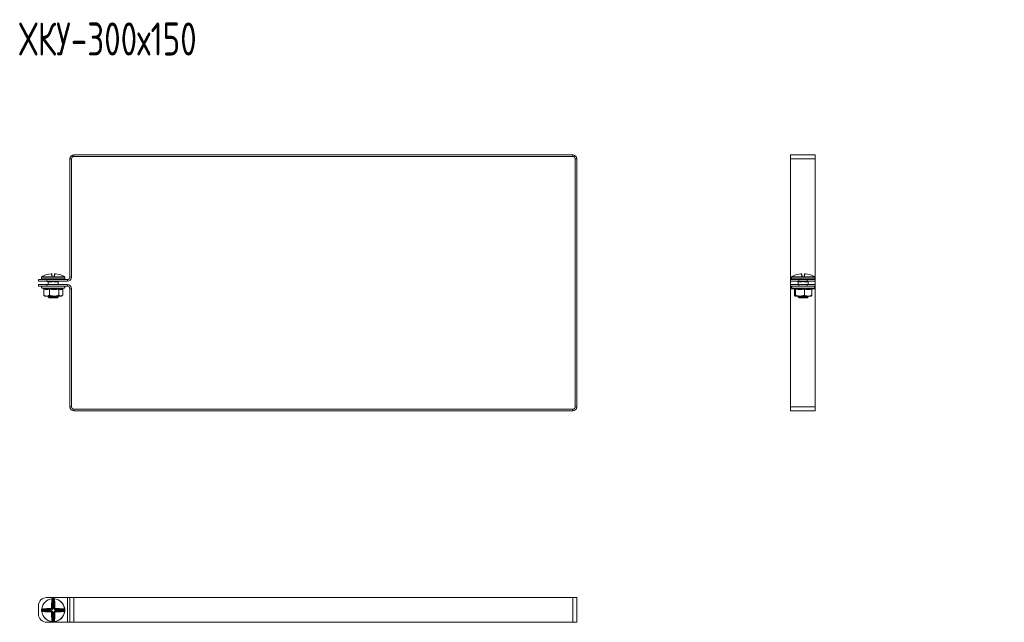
# Model space of a CAD drawing. Header units: millimetres. Extents: x -4 to 1414, y -1299 to 295.
# Tile 1 of 8: x -4 to 592, y -1288 to -924. Entities that reach past the tile are written whole.
import ezdxf

# ---------------------------------------------------------------- set-up
doc = ezdxf.new("R2010")
doc.units = ezdxf.units.MM
doc.styles.add('SLDTEXTSTYLE0', font='TXT', dxfattribs={"width": 0.7, "bigfont": 'bigfont'})

msp = doc.modelspace()

# ---------------------------------------------------------------- linework, layer by layer
at = {"color": 7, "linetype": 'Continuous', "lineweight": 15}
for p, q in [((28.92, -1005.32), (28.92, -1006.32)), ((28.92, -1005.32), (330.92, -1005.32)), ((28.92, -1006.32), (330.92, -1006.32)), ((330.92, -1006.32), (330.92, -1005.32)), ((477.8, -1005.32), (462.8, -1005.32)), ((462.8, -1007.82), (462.8, -1005.32)), ((477.8, -1007.82), (477.8, -1005.32)), ((26.42, -1079.32), (26.42, -1007.82)), ((27.42, -1007.82), (26.42, -1007.82)), ((27.42, -1079.32), (27.42, -1007.82)), ((333.42, -1007.82), (332.42, -1007.82)), ((332.42, -1007.82), (332.42, -1157.82)), ((333.42, -1007.82), (333.42, -1157.82)), ((477.8, -1007.82), (462.8, -1007.82)), ((462.8, -1079.32), (462.8, -1007.82)), ((477.8, -1079.32), (477.8, -1007.82)), ((9.5, -1079.08), (15.73, -1079.08)), ((9.5, -1079.08), (9.5, -1079.08)), ((15.55, -1078.77), (15.28, -1077.26)), ((15.55, -1077.47), (15.81, -1078.95)), ((16.88, -1078.95), (17.15, -1077.47)), ((16.96, -1079.08), (23.2, -1079.08)), ((17.41, -1077.26), (17.15, -1078.77)), ((23.2, -1079.08), (23.19, -1079.08)), ((463.63, -1079.08), (469.87, -1079.08)), ((463.63, -1079.08), (463.63, -1079.08)), ((469.68, -1078.77), (469.42, -1077.26)), ((469.68, -1077.47), (469.94, -1078.95)), ((471.02, -1078.95), (471.28, -1077.47)), ((471.1, -1079.08), (477.33, -1079.08)), ((471.54, -1077.26), (471.28, -1078.77)), ((477.33, -1079.08), (477.33, -1079.08)), ((7.42, -1081.82), (7.42, -1080.82)), ((7.42, -1080.82), (12.42, -1080.82)), ((12.42, -1081.82), (7.42, -1081.82)), ((7.42, -1084.82), (7.42, -1083.82)), ((7.42, -1083.82), (12.42, -1083.82)), ((12.42, -1084.82), (7.42, -1084.82)), ((9.35, -1079.4), (9.35, -1080.4)), ((9.38, -1079.26), (9.38, -1079.26)), ((15.72, -1079.29), (9.38, -1079.29)), ((23.1, -1080.65), (9.6, -1080.65)), ((12.42, -1080.82), (12.42, -1081.82)), ((12.42, -1080.82), (24.92, -1080.82)), ((12.42, -1081.82), (24.92, -1081.82)), ((12.42, -1083.82), (12.42, -1084.82)), ((24.92, -1083.82), (12.42, -1083.82)), ((24.92, -1084.82), (12.42, -1084.82)), ((13.33, -1081.89), (13.32, -1081.88)), ((13.35, -1082), (13.35, -1083.82)), ((13.39, -1080.82), (13.39, -1080.65)), ((15.31, -1082.1), (13.53, -1082.1)), ((14.54, -1081.85), (13.65, -1081.85)), ((16.65, -1079.4), (16.05, -1079.4)), ((16.06, -1079.15), (16.64, -1079.15)), ((23.32, -1079.29), (16.97, -1079.29)), ((19.16, -1082.1), (17.38, -1082.1)), ((19.05, -1081.85), (18.16, -1081.85)), ((19.3, -1080.82), (19.3, -1080.65)), ((19.35, -1083.82), (19.35, -1082)), ((23.32, -1079.26), (23.32, -1079.29)), ((23.35, -1080.4), (23.35, -1079.4)), ((24.92, -1081.82), (24.92, -1080.82)), ((24.92, -1084.82), (24.92, -1083.82)), ((26.42, -1079.32), (27.42, -1079.32)), ((462.8, -1080.82), (462.8, -1079.32)), ((462.8, -1081.82), (462.8, -1080.82)), ((462.8, -1080.82), (467.8, -1080.82)), ((467.8, -1081.82), (462.8, -1081.82)), ((462.8, -1081.82), (462.8, -1083.82)), ((462.8, -1084.82), (462.8, -1083.82)), ((462.8, -1083.82), (467.8, -1083.82)), ((467.8, -1084.82), (462.8, -1084.82)), ((462.8, -1086.32), (462.8, -1084.82)), ((463.48, -1079.4), (463.48, -1080.4)), ((463.51, -1079.26), (463.51, -1079.26)), ((469.85, -1079.29), (463.51, -1079.29)), ((477.23, -1080.65), (463.73, -1080.65)), ((467.46, -1081.89), (467.45, -1081.88)), ((467.48, -1082), (467.48, -1083.82)), ((467.52, -1080.65), (467.52, -1080.82)), ((469.44, -1082.1), (467.67, -1082.1)), ((468.67, -1081.85), (467.78, -1081.85)), ((467.8, -1080.82), (467.8, -1081.82)), ((472.8, -1080.82), (467.8, -1080.82)), ((472.8, -1081.82), (467.8, -1081.82)), ((467.8, -1083.82), (467.8, -1084.82)), ((472.8, -1083.82), (467.8, -1083.82)), ((472.8, -1084.82), (467.8, -1084.82)), ((468.87, -1081.86), (468.67, -1081.85)), ((470.78, -1079.4), (470.18, -1079.4)), ((470.19, -1079.15), (470.77, -1079.15)), ((477.45, -1079.29), (471.11, -1079.29)), ((473.3, -1082.1), (471.52, -1082.1)), ((473.18, -1081.85), (472.29, -1081.85)), ((472.8, -1081.82), (472.8, -1080.82)), ((472.8, -1080.82), (477.8, -1080.82)), ((477.8, -1081.82), (472.8, -1081.82)), ((472.8, -1084.82), (472.8, -1083.82)), ((472.8, -1083.82), (477.8, -1083.82)), ((477.8, -1084.82), (472.8, -1084.82)), ((473.44, -1080.65), (473.44, -1080.82)), ((473.48, -1083.82), (473.48, -1082)), ((477.45, -1079.26), (477.45, -1079.29)), ((477.48, -1080.4), (477.48, -1079.4)), ((477.8, -1080.82), (477.8, -1079.32)), ((477.8, -1080.82), (477.8, -1081.82)), ((477.8, -1081.82), (477.8, -1083.82)), ((477.8, -1083.82), (477.8, -1084.82)), ((477.8, -1086.32), (477.8, -1084.82)), ((9.62, -1085.92), (10.43, -1086.21)), ((10.62, -1086.53), (10.62, -1090.22)), ((10.92, -1090.48), (11.35, -1090.82)), ((11.35, -1090.82), (12.36, -1090.82)), ((12.36, -1090.82), (16.96, -1090.82)), ((13.35, -1090.82), (13.35, -1091.35)), ((14.09, -1086.53), (14.09, -1090.22)), ((16.96, -1090.82), (20.95, -1090.82)), ((19.35, -1091.35), (19.35, -1090.82)), ((19.82, -1086.53), (19.82, -1090.22)), ((20.95, -1090.82), (21.35, -1090.82)), ((21.35, -1090.82), (21.78, -1090.48)), ((22.05, -1086.29), (23.07, -1085.92)), ((22.08, -1086.53), (22.08, -1090.22)), ((26.42, -1157.82), (26.42, -1086.32)), ((27.42, -1086.32), (26.42, -1086.32)), ((27.42, -1157.82), (27.42, -1086.32)), ((462.8, -1157.82), (462.8, -1086.32)), ((463.75, -1085.92), (465.2, -1086.44)), ((465.15, -1086.42), (465.16, -1086.53)), ((465.16, -1086.53), (465.16, -1090.22)), ((465.18, -1086.43), (465.2, -1086.43)), ((468.53, -1090.82), (465.52, -1090.82)), ((465.87, -1086.53), (465.87, -1090.22)), ((467.48, -1090.82), (467.48, -1091.35)), ((468.53, -1090.82), (473.49, -1090.82)), ((471.19, -1086.53), (471.19, -1090.22)), ((473.48, -1091.35), (473.48, -1090.82)), ((473.49, -1090.82), (475.48, -1090.82)), ((475.8, -1086.53), (475.8, -1090.22)), ((475.81, -1086.42), (477.21, -1085.92)), ((477.8, -1157.82), (477.8, -1086.32)), ((13.35, -1091.35), (13.85, -1091.85)), ((13.35, -1091.35), (19.35, -1091.35)), ((18.85, -1091.85), (13.85, -1091.85)), ((18.85, -1091.85), (19.35, -1091.35)), ((467.48, -1091.35), (467.98, -1091.85)), ((467.48, -1091.35), (473.48, -1091.35)), ((472.98, -1091.85), (467.98, -1091.85)), ((472.98, -1091.85), (473.48, -1091.35)), ((26.42, -1157.82), (27.42, -1157.82)), ((28.92, -1159.32), (28.92, -1160.32)), ((330.92, -1159.32), (28.92, -1159.32)), ((330.92, -1160.32), (28.92, -1160.32)), ((330.92, -1160.32), (330.92, -1159.32)), ((332.42, -1157.82), (333.42, -1157.82)), ((477.8, -1157.82), (462.8, -1157.82)), ((462.8, -1160.32), (462.8, -1157.82)), ((477.8, -1160.32), (462.8, -1160.32)), ((477.8, -1160.32), (477.8, -1157.82)), ((12.42, -1273.17), (24.92, -1273.17)), ((15.72, -1273.87), (15.73, -1273.99)), ((15.81, -1279.82), (15.81, -1274.67)), ((16.05, -1273.85), (16.06, -1274.1)), ((16.06, -1274.1), (16.06, -1279.82)), ((16.65, -1273.85), (16.64, -1274.1)), ((16.64, -1279.82), (16.64, -1274.1)), ((16.88, -1274.67), (16.88, -1279.82)), ((16.97, -1273.87), (16.96, -1273.99)), ((24.92, -1288.17), (24.92, -1273.17)), ((24.92, -1273.17), (26.42, -1273.17)), ((26.42, -1288.17), (26.42, -1273.17)), ((26.42, -1273.17), (28.92, -1273.17)), ((28.92, -1288.17), (28.92, -1273.17)), ((28.92, -1273.17), (330.92, -1273.17)), ((330.92, -1288.17), (330.92, -1273.17)), ((330.92, -1273.17), (333.42, -1273.17)), ((333.42, -1288.17), (333.42, -1273.17)), ((7.42, -1283.17), (7.42, -1278.17)), ((9.6, -1280.55), (9.35, -1280.54)), ((9.6, -1281.14), (9.35, -1281.15)), ((9.38, -1280.22), (9.5, -1280.23)), ((9.38, -1281.47), (9.5, -1281.46)), ((15.32, -1280.55), (9.6, -1280.55)), ((9.6, -1281.14), (15.32, -1281.14)), ((10.17, -1280.31), (15.32, -1280.31)), ((15.32, -1281.38), (10.17, -1281.38)), ((15.32, -1280.31), (15.06, -1280.05)), ((15.06, -1281.64), (15.32, -1281.38)), ((15.32, -1280.31), (15.32, -1280.55)), ((15.32, -1281.38), (15.32, -1281.14)), ((15.55, -1279.56), (15.81, -1279.82)), ((15.81, -1279.82), (16.06, -1279.82)), ((16.88, -1279.82), (16.64, -1279.82)), ((16.88, -1279.82), (17.15, -1279.56)), ((17.64, -1280.05), (17.38, -1280.31)), ((17.38, -1280.31), (22.52, -1280.31)), ((17.38, -1280.31), (17.38, -1280.55)), ((23.09, -1280.55), (17.38, -1280.55)), ((17.38, -1281.14), (17.38, -1281.38)), ((17.38, -1281.14), (23.09, -1281.14)), ((17.38, -1281.38), (17.64, -1281.64)), ((22.52, -1281.38), (17.38, -1281.38)), ((23.34, -1280.54), (23.09, -1280.55)), ((23.34, -1281.15), (23.09, -1281.14)), ((23.32, -1280.22), (23.2, -1280.23)), ((23.32, -1281.47), (23.2, -1281.46)), ((15.81, -1281.87), (15.55, -1282.14)), ((15.72, -1287.82), (15.73, -1287.7)), ((15.81, -1287.02), (15.81, -1281.87)), ((15.81, -1281.87), (16.06, -1281.87)), ((16.06, -1287.59), (16.05, -1287.84)), ((16.06, -1281.87), (16.06, -1287.59)), ((16.64, -1281.87), (16.88, -1281.87)), ((16.64, -1287.59), (16.64, -1281.87)), ((16.64, -1287.59), (16.65, -1287.84)), ((17.15, -1282.14), (16.88, -1281.87)), ((16.88, -1281.87), (16.88, -1287.02)), ((16.97, -1287.82), (16.96, -1287.7)), ((12.42, -1288.17), (24.92, -1288.17)), ((24.92, -1288.17), (26.42, -1288.17)), ((26.42, -1288.17), (28.92, -1288.17)), ((28.92, -1288.17), (330.92, -1288.17)), ((330.92, -1288.17), (333.42, -1288.17))]:
    msp.add_line(p, q, dxfattribs=at)
at = {"color": 8, "linetype": 'Continuous', "lineweight": 15}
for p, q in [((9.35, -1079.4), (9.35, -1079.4)), ((9.35, -1080.4), (23.35, -1080.4)), ((9.38, -1079.29), (9.38, -1079.26)), ((13.57, -1081.86), (13.43, -1081.9)), ((13.65, -1081.85), (13.65, -1081.82)), ((14.54, -1081.85), (14.54, -1081.82)), ((18.16, -1081.85), (18.16, -1081.82)), ((19.05, -1081.85), (19.05, -1081.82)), ((23.35, -1079.4), (23.34, -1079.4)), ((463.5, -1079.32), (462.8, -1079.32)), ((463.49, -1079.4), (463.48, -1079.4)), ((463.48, -1080.4), (477.48, -1080.4)), ((463.51, -1079.29), (463.51, -1079.26)), ((467.71, -1081.86), (467.56, -1081.9)), ((467.78, -1081.82), (467.78, -1081.85)), ((468.67, -1081.82), (468.67, -1081.85)), ((472.29, -1081.82), (472.29, -1081.85)), ((473.18, -1081.82), (473.18, -1081.85)), ((477.8, -1079.32), (477.47, -1079.32)), ((477.48, -1079.4), (477.47, -1079.4)), ((23.07, -1085.92), (9.62, -1085.92)), ((464.85, -1086.32), (462.8, -1086.32)), ((467.85, -1085.92), (463.75, -1085.92)), ((477.21, -1085.92), (467.85, -1085.92)), ((477.8, -1086.32), (476.11, -1086.32))]:
    msp.add_line(p, q, dxfattribs=at)
at = {"color": 8, "linetype": 'Continuous', "lineweight": 15, "flags": 128}
for points in [[(9.37, -1079.32), (9.36, -1079.35), (9.35, -1079.4)], [(23.34, -1079.4), (23.34, -1079.35), (23.32, -1079.31)], [(463.49, -1079.4), (463.49, -1079.35), (463.5, -1079.31)], [(477.46, -1079.32), (477.47, -1079.35), (477.47, -1079.4)]]:
    msp.add_lwpolyline(points, dxfattribs=at)
at = {"color": 7, "linetype": 'Continuous', "lineweight": 15, "flags": 128}
for points in [[(15.72, -1273.87), (15.75, -1273.88), (15.79, -1273.89), (15.82, -1273.91), (15.84, -1273.94), (15.86, -1273.98), (15.88, -1274.02), (15.89, -1274.07), (15.9, -1274.12)], [(16.79, -1274.12), (16.8, -1274.07), (16.81, -1274.02), (16.83, -1273.98), (16.85, -1273.94), (16.88, -1273.91), (16.91, -1273.89), (16.94, -1273.88), (16.97, -1273.87)], [(9.62, -1280.4), (9.57, -1280.39), (9.53, -1280.38), (9.48, -1280.36), (9.44, -1280.34), (9.41, -1280.31), (9.39, -1280.28), (9.38, -1280.25), (9.38, -1280.22)], [(9.38, -1281.47), (9.38, -1281.44), (9.39, -1281.41), (9.41, -1281.38), (9.44, -1281.35), (9.48, -1281.33), (9.53, -1281.31), (9.57, -1281.3), (9.62, -1281.29)], [(23.32, -1280.22), (23.32, -1280.25), (23.3, -1280.28), (23.28, -1280.31), (23.25, -1280.34), (23.21, -1280.36), (23.17, -1280.38), (23.12, -1280.39), (23.07, -1280.4)], [(23.07, -1281.29), (23.12, -1281.3), (23.17, -1281.31), (23.21, -1281.33), (23.25, -1281.35), (23.28, -1281.38), (23.3, -1281.41), (23.32, -1281.44), (23.32, -1281.47)], [(15.9, -1287.57), (15.89, -1287.62), (15.88, -1287.67), (15.86, -1287.71), (15.84, -1287.75), (15.82, -1287.78), (15.79, -1287.8), (15.75, -1287.81), (15.72, -1287.82)], [(16.97, -1287.82), (16.94, -1287.81), (16.91, -1287.8), (16.88, -1287.78), (16.85, -1287.75), (16.83, -1287.71), (16.81, -1287.67), (16.8, -1287.62), (16.79, -1287.57)]]:
    msp.add_lwpolyline(points, dxfattribs=at)
at = {"color": 7, "linetype": 'Continuous', "lineweight": 15}
for centre, radius, start, end in [((28.92, -1007.82), 2.5, 90, 180), ((28.92, -1007.82), 1.5, 90, 180), ((330.92, -1007.82), 2.5, 0, 90), ((330.92, -1007.82), 1.5, 0, 90), ((9.62, -1079.29), 0.25, 119.54479, 173.62669), ((9.63, -1079.29), 0.25, 121.43613, 180.04078), ((16.34, -1090.54), 13.34, 95.61655, 118.10572), ((15.3, -1077.51), 0.249, 10.12559, 94.81347), ((15.58, -1079), 0.233, 13.4875, 98.5562), ((17.41, -1079.27), 1.69, 173.49277, 180.74942), ((16.53, -1079.85), 0.978, 129.66767, 145.21361), ((15.8, -1079.24), 0.172, 54.20519, 113.05313), ((16.9, -1079.24), 0.172, 66.94687, 125.79481), ((16.17, -1079.85), 0.978, 34.78639, 50.33233), ((17.11, -1079), 0.233, 81.4438, 166.5125), ((15.28, -1079.27), 1.69, 359.25058, 6.50723), ((17.39, -1077.51), 0.249, 85.18653, 169.87441), ((16.36, -1090.54), 13.34, 61.89428, 84.38345), ((23.07, -1079.29), 0.25, 6.37331, 60.45521), ((23.07, -1079.29), 0.25, 359.95922, 58.56387), ((463.76, -1079.29), 0.25, 119.54479, 173.62669), ((463.76, -1079.29), 0.25, 121.43613, 180.04078), ((470.47, -1090.54), 13.34, 95.61655, 118.10572), ((469.44, -1077.51), 0.249, 10.12559, 94.81347), ((469.72, -1079), 0.233, 13.4875, 98.5562), ((471.54, -1079.27), 1.69, 173.49277, 180.74942), ((470.66, -1079.85), 0.978, 129.66767, 145.21361), ((469.93, -1079.24), 0.172, 54.20519, 113.05313), ((471.03, -1079.24), 0.172, 66.94687, 125.79481), ((470.3, -1079.85), 0.978, 34.78639, 50.33233), ((471.24, -1079), 0.233, 81.4438, 166.5125), ((469.42, -1079.27), 1.69, 359.25058, 6.50723), ((471.52, -1077.51), 0.249, 85.18653, 169.87441), ((470.49, -1090.54), 13.34, 61.89428, 84.38345), ((477.2, -1079.29), 0.25, 6.37331, 60.45521), ((477.2, -1079.29), 0.25, 359.95922, 58.56387), ((9.81, -1085.38), 0.567, 90, 250), ((9.6, -1079.4), 0.25, 155.8256, 180), ((9.6, -1080.4), 0.25, 180, 270), ((12.69, -1080.9), 0.25, 20, 90), ((13.28, -1082.1), 0.255, 359.48369, 53.14311), ((13.65, -1081.35), 0.5, 248.27791, 270), ((14.82, -1082.09), 0.492, 358.02677, 22.60306), ((17.51, -1079.34), 1.46, 172.63211, 182.44391), ((15.19, -1079.34), 1.46, 357.55609, 7.36789), ((17.88, -1082.09), 0.492, 157.39694, 181.97323), ((19.05, -1081.35), 0.5, 270, 291.72209), ((19.42, -1082.1), 0.255, 126.85689, 180.51631), ((20.01, -1080.9), 0.25, 90, 160), ((22.88, -1085.38), 0.567, 290, 90), ((23.1, -1080.4), 0.25, 270, 0), ((23.1, -1079.4), 0.25, 0, 25.41948), ((24.92, -1079.32), 1.5, 270, 0), ((24.92, -1079.32), 2.5, 270, 0), ((24.92, -1086.32), 2.5, 0, 90), ((24.92, -1086.32), 1.5, 0, 90), ((463.95, -1085.38), 0.567, 90, 250), ((463.73, -1079.4), 0.25, 155.8256, 180), ((463.73, -1080.4), 0.25, 180, 270), ((466.82, -1080.9), 0.25, 20, 90), ((467.41, -1082.1), 0.255, 359.48369, 53.14311), ((467.78, -1081.35), 0.5, 248.27791, 270), ((468.95, -1082.09), 0.492, 358.02677, 22.60306), ((471.64, -1079.34), 1.46, 172.63211, 182.44391), ((469.32, -1079.34), 1.46, 357.55609, 7.36789), ((472.01, -1082.09), 0.492, 157.39694, 181.97323), ((473.18, -1081.35), 0.5, 270, 291.72209), ((473.55, -1082.1), 0.255, 126.85689, 180.51631), ((474.14, -1080.9), 0.25, 90, 160), ((477.01, -1085.38), 0.567, 290, 90), ((477.23, -1080.4), 0.25, 270, 0), ((477.23, -1079.4), 0.25, 0, 25.41948), ((28.92, -1157.82), 2.5, 180, 270), ((28.92, -1157.82), 1.5, 180, 270), ((330.92, -1157.82), 2.5, 270, 0), ((330.92, -1157.82), 1.5, 270, 0), ((12.42, -1278.17), 5, 90, 180), ((16.35, -1280.85), 7, 95.12881, 174.87119), ((16.35, -1280.85), 6.88, 95.12881, 174.87119), ((81.1, -1280.55), 65.83, 174.77057, 179.11129), ((15.58, -1274.84), 0.293, 36.18979, 94.92482), ((80.13, -1280.56), 64.59, 174.77057, 179.11129), ((15.48, -1274.49), 0.561, 41.55275, 63.35157), ((16.35, -1280.85), 7, 87.53573, 92.46427), ((16.35, -1280.85), 6.75, 87.53573, 92.46427), ((17.21, -1274.49), 0.561, 116.64843, 138.44725), ((17.12, -1274.84), 0.293, 85.07518, 143.81021), ((-47.43, -1280.56), 64.59, 0.88871, 5.22943), ((16.35, -1280.85), 6.88, 5.12881, 84.87119), ((16.35, -1280.85), 7, 5.12881, 84.87119), ((-48.41, -1280.55), 65.83, 0.88871, 5.22943), ((16.35, -1280.85), 7, 177.53573, 182.46427), ((16.35, -1280.85), 7, 185.12881, 264.87119), ((10, -1279.98), 0.561, 206.64843, 228.44725), ((10, -1281.71), 0.561, 131.55275, 153.35157), ((16.35, -1280.85), 6.88, 185.12881, 264.87119), ((16.35, -1280.85), 6.75, 177.53573, 182.46427), ((16.05, -1345.6), 65.83, 90.88871, 95.22943), ((10.35, -1280.07), 0.293, 175.07518, 233.81021), ((10.35, -1281.62), 0.293, 126.18979, 184.92482), ((16.05, -1216.09), 65.83, 264.77057, 269.11129), ((16.06, -1344.63), 64.59, 90.88871, 95.22943), ((16.06, -1217.07), 64.59, 264.77057, 269.11129), ((16.04, -1279.82), 1.01, 177.69724, 192.94716), ((16.04, -1281.87), 1.01, 167.05284, 182.30276), ((15.32, -1280.54), 1.01, 77.05284, 92.30276), ((16.35, -1280.85), 6.88, 275.12881, 354.87119), ((16.35, -1280.85), 7, 275.12881, 354.87119), ((17.37, -1280.54), 1.01, 87.69724, 102.94716), ((16.66, -1279.82), 1.01, 347.05284, 2.30276), ((16.64, -1344.63), 64.59, 84.77057, 89.11129), ((16.64, -1217.07), 64.59, 270.88871, 275.22943), ((16.66, -1281.87), 1.01, 357.69724, 12.94716), ((16.64, -1345.6), 65.83, 84.77057, 89.11129), ((16.64, -1216.09), 65.83, 270.88871, 275.22943), ((22.35, -1280.07), 0.293, 306.18979, 4.92482), ((22.35, -1281.62), 0.293, 355.07518, 53.81021), ((22.7, -1279.98), 0.561, 311.55275, 333.35157), ((22.7, -1281.71), 0.561, 26.64843, 48.44725), ((16.35, -1280.85), 6.75, 357.53573, 2.46427), ((16.35, -1280.85), 7, 357.53573, 2.46427), ((12.42, -1283.17), 5, 180, 270), ((15.32, -1281.15), 1.01, 267.69724, 282.94716), ((81.1, -1281.14), 65.83, 180.88871, 185.22943), ((80.13, -1281.13), 64.59, 180.88871, 185.22943), ((15.58, -1286.85), 0.293, 265.07518, 323.81021), ((15.48, -1287.2), 0.561, 296.64843, 318.44725), ((16.35, -1280.85), 6.75, 267.53573, 272.46427), ((17.21, -1287.2), 0.561, 221.55275, 243.35157), ((-47.43, -1281.13), 64.59, 354.77057, 359.11129), ((17.12, -1286.85), 0.293, 216.18979, 274.92482), ((17.37, -1281.15), 1.01, 257.05284, 272.30276), ((-48.41, -1281.14), 65.83, 354.77057, 359.11129), ((16.35, -1280.85), 7, 267.53573, 272.46427)]:
    msp.add_arc(centre, radius, start, end, dxfattribs=at)
at = {"color": 8, "linetype": 'Continuous', "lineweight": 15}
for centre, radius, start, end in [((13.66, -1081.49), 0.47, 224.34279, 240.18334), ((14.1, -1081.32), 1.31, 333.65437, 337.46817), ((18.59, -1081.32), 1.31, 202.53183, 206.34563), ((19.03, -1081.49), 0.47, 299.81666, 315.65721), ((467.8, -1081.49), 0.47, 224.34279, 240.18334), ((468.23, -1081.32), 1.31, 333.65437, 337.46817), ((472.73, -1081.32), 1.31, 202.53183, 206.34563), ((473.16, -1081.49), 0.47, 299.81666, 315.65721)]:
    msp.add_arc(centre, radius, start, end, dxfattribs=at)
at = {"color": 7, "linetype": 'Continuous', "lineweight": 15}
for centre, major_axis, ratio, start_param, end_param in [((13.48, -1080.9), (0.564, -0.091), 0.124069, 1.757057, 3.210607), ((19.21, -1080.9), (0.564, 0.091), 0.124069, 6.214171, 7.667721), ((467.62, -1080.9), (0.564, -0.091), 0.124069, 1.757057, 3.210607), ((473.34, -1080.9), (0.564, 0.091), 0.124069, 6.214171, 7.667721), ((15.3, -1279.79), (0.375, -0.375), 0.942694, 5.512866, 7.053504), ((15.3, -1279.79), (0.547, -0.547), 0.970288, 5.512866, 7.053504), ((15.3, -1281.9), (0.547, 0.547), 0.970288, 5.512866, 7.053504), ((15.3, -1281.9), (0.375, 0.375), 0.942694, 5.512866, 7.053504), ((17.4, -1279.79), (-0.547, -0.547), 0.970288, 5.512866, 7.053504), ((17.4, -1281.9), (-0.547, 0.547), 0.970288, 5.512866, 7.053504), ((17.4, -1279.79), (0.375, 0.375), 0.942694, 2.371274, 3.911912), ((17.4, -1281.9), (0.375, -0.375), 0.942694, 2.371274, 3.911912)]:
    msp.add_ellipse(centre, major_axis=major_axis, ratio=ratio, start_param=start_param, end_param=end_param, dxfattribs=at)
for points, knots in [([(10.05, -1078.77), (9.9, -1078.85), (9.71, -1078.96), (9.53, -1079.06), (9.5, -1079.08)], [0, 0, 0, 0, 0.770897, 1, 1, 1, 1]), ([(15.54, -1077.46), (15.54, -1077.45), (15.54, -1077.41), (15.51, -1077.36), (15.46, -1077.31), (15.41, -1077.28), (15.36, -1077.26), (15.31, -1077.25), (15.25, -1077.25), (15.17, -1077.25), (15.07, -1077.26), (15.03, -1077.26), (15.02, -1077.26)], [0, 0, 0, 0, 0.037598, 0.157267, 0.255933, 0.342451, 0.42026, 0.495889, 0.600986, 0.800286, 0.962126, 1, 1, 1, 1]), ([(15.28, -1077.26), (15.28, -1077.26), (15.27, -1077.25), (15.23, -1077.25), (15.16, -1077.25), (15.09, -1077.26), (15.05, -1077.26), (15.03, -1077.26)], [0, 0, 0, 0, 0.218399, 0.436827, 0.654626, 0.872181, 1, 1, 1, 1]), ([(15.73, -1079.08), (15.71, -1079.06), (15.6, -1078.96), (15.57, -1078.85), (15.55, -1078.77)], [0, 0, 0, 0, 0.229103, 1, 1, 1, 1]), ([(15.81, -1078.95), (15.82, -1078.99), (15.83, -1079.04), (15.89, -1079.09), (15.9, -1079.1)], [0, 0, 0, 0, 0.781937, 1, 1, 1, 1]), ([(15.9, -1079.1), (15.9, -1079.1), (15.92, -1079.12), (15.97, -1079.14), (16.03, -1079.15), (16.06, -1079.15)], [0, 0, 0, 0, 0.003106, 0.502169, 1, 1, 1, 1]), ([(16.64, -1079.15), (16.67, -1079.15), (16.72, -1079.15), (16.77, -1079.11), (16.79, -1079.1)], [0, 0, 0, 0, 0.497853, 1, 1, 1, 1]), ([(16.79, -1079.1), (16.81, -1079.09), (16.86, -1079.04), (16.87, -1078.99), (16.88, -1078.95)], [0, 0, 0, 0, 0.218063, 1, 1, 1, 1]), ([(17.15, -1078.77), (17.12, -1078.85), (17.09, -1078.96), (16.99, -1079.06), (16.96, -1079.08)], [0, 0, 0, 0, 0.770897, 1, 1, 1, 1]), ([(17.65, -1077.26), (17.64, -1077.26), (17.58, -1077.25), (17.49, -1077.25), (17.41, -1077.25), (17.35, -1077.26), (17.29, -1077.28), (17.22, -1077.32), (17.17, -1077.38), (17.15, -1077.43), (17.15, -1077.46), (17.15, -1077.47)], [0, 0, 0, 0, 0.066923, 0.2381, 0.430282, 0.538321, 0.635628, 0.739505, 0.862235, 0.996759, 1, 1, 1, 1]), ([(17.66, -1077.26), (17.63, -1077.26), (17.58, -1077.25), (17.5, -1077.25), (17.44, -1077.25), (17.42, -1077.26), (17.41, -1077.26), (17.41, -1077.26)], [0, 0, 0, 0, 0.218399, 0.436827, 0.654626, 0.872181, 1, 1, 1, 1]), ([(23.2, -1079.08), (23.16, -1079.06), (22.99, -1078.96), (22.79, -1078.85), (22.64, -1078.77)], [0, 0, 0, 0, 0.229103, 1, 1, 1, 1]), ([(464.19, -1078.77), (464.04, -1078.85), (463.84, -1078.96), (463.67, -1079.06), (463.63, -1079.08)], [0, 0, 0, 0, 0.7708973, 1, 1, 1, 1]), ([(469.68, -1077.46), (469.68, -1077.45), (469.67, -1077.41), (469.64, -1077.36), (469.59, -1077.31), (469.54, -1077.28), (469.49, -1077.26), (469.45, -1077.25), (469.39, -1077.25), (469.3, -1077.25), (469.21, -1077.26), (469.16, -1077.26), (469.15, -1077.26)], [0, 0, 0, 0, 0.037319, 0.157023, 0.255718, 0.342261, 0.420093, 0.495743, 0.600871, 0.800229, 0.962115, 1, 1, 1, 1]), ([(469.42, -1077.26), (469.41, -1077.26), (469.41, -1077.25), (469.36, -1077.25), (469.3, -1077.25), (469.23, -1077.26), (469.18, -1077.26), (469.17, -1077.26)], [0, 0, 0, 0, 0.2183992, 0.436827, 0.6546258, 0.8721812, 1, 1, 1, 1]), ([(469.87, -1079.08), (469.84, -1079.06), (469.73, -1078.96), (469.71, -1078.85), (469.68, -1078.77)], [0, 0, 0, 0, 0.229103, 1, 1, 1, 1]), ([(469.94, -1078.95), (469.95, -1078.99), (469.97, -1079.04), (470.02, -1079.09), (470.03, -1079.1)], [0, 0, 0, 0, 0.781937, 1, 1, 1, 1]), ([(470.03, -1079.1), (470.03, -1079.1), (470.06, -1079.12), (470.11, -1079.14), (470.16, -1079.15), (470.19, -1079.15)], [0, 0, 0, 0, 0.003106, 0.502169, 1, 1, 1, 1]), ([(470.77, -1079.15), (470.8, -1079.15), (470.86, -1079.15), (470.9, -1079.11), (470.93, -1079.1)], [0, 0, 0, 0, 0.497853, 1, 1, 1, 1]), ([(470.93, -1079.1), (470.94, -1079.09), (470.99, -1079.04), (471.01, -1078.99), (471.02, -1078.95)], [0, 0, 0, 0, 0.218063, 1, 1, 1, 1]), ([(471.28, -1078.77), (471.26, -1078.85), (471.23, -1078.96), (471.12, -1079.06), (471.1, -1079.08)], [0, 0, 0, 0, 0.770897, 1, 1, 1, 1]), ([(471.78, -1077.26), (471.77, -1077.26), (471.71, -1077.25), (471.62, -1077.25), (471.55, -1077.25), (471.48, -1077.26), (471.42, -1077.28), (471.36, -1077.32), (471.31, -1077.38), (471.28, -1077.43), (471.28, -1077.46), (471.28, -1077.47)], [0, 0, 0, 0, 0.066923, 0.2381, 0.430282, 0.538321, 0.635628, 0.739505, 0.862235, 0.996759, 1, 1, 1, 1]), ([(471.8, -1077.26), (471.77, -1077.26), (471.71, -1077.25), (471.63, -1077.25), (471.58, -1077.25), (471.55, -1077.26), (471.55, -1077.26), (471.54, -1077.26)], [0, 0, 0, 0, 0.218399, 0.436827, 0.654626, 0.872181, 1, 1, 1, 1]), ([(477.33, -1079.08), (477.29, -1079.06), (477.12, -1078.96), (476.93, -1078.85), (476.77, -1078.77)], [0, 0, 0, 0, 0.229103, 1, 1, 1, 1]), ([(9.38, -1079.29), (9.38, -1079.29), (9.37, -1079.33), (9.36, -1079.39), (9.36, -1079.4), (9.35, -1079.4)], [0, 0, 0, 0, 0.003073, 0.499692, 1, 1, 1, 1]), ([(9.38, -1079.26), (9.37, -1079.28), (9.37, -1079.31), (9.37, -1079.33), (9.37, -1079.33), (9.37, -1079.32), (9.37, -1079.32)], [0, 0, 0, 0, 0.353823, 0.693378, 0.938253, 1, 1, 1, 1]), ([(12.93, -1081.82), (12.91, -1081.84), (12.88, -1081.87), (12.85, -1081.94), (12.85, -1082), (12.85, -1082.05), (12.86, -1082.08), (12.87, -1082.1), (12.87, -1082.1)], [0, 0, 0, 0, 0.268096, 0.496778, 0.689263, 0.851172, 0.98243, 1, 1, 1, 1]), ([(13.3, -1081.85), (13.3, -1081.85), (13.3, -1081.85), (13.3, -1081.85), (13.3, -1081.85), (13.3, -1081.85), (13.29, -1081.85)], [0, 0, 0, 0, 0.870435, 0.9743, 0.993403, 1, 1, 1, 1]), ([(13.32, -1081.89), (13.32, -1081.9), (13.33, -1081.91), (13.34, -1081.95), (13.35, -1081.98), (13.35, -1082)], [0, 0, 0, 0, 0.159101, 0.481128, 1, 1, 1, 1]), ([(15.27, -1081.9), (15.11, -1081.88), (14.86, -1081.86), (14.62, -1081.85), (14.54, -1081.85)], [0, 0, 0, 0, 0.651428, 1, 1, 1, 1]), ([(17.42, -1081.9), (17.26, -1081.9), (16.82, -1081.9), (16.1, -1081.87), (15.55, -1081.89), (15.27, -1081.9)], [0, 0, 0, 0, 0.232421, 0.610897, 1, 1, 1, 1]), ([(17.38, -1082.1), (17.33, -1082.1), (17.2, -1082.1), (17, -1082.07), (16.79, -1082.04), (16.57, -1082.01), (16.34, -1082), (16.11, -1082.01), (15.87, -1082.05), (15.6, -1082.09), (15.41, -1082.1), (15.31, -1082.1)], [0, 0, 0, 0, 0.084982, 0.188194, 0.292085, 0.397364, 0.503648, 0.610192, 0.717991, 0.85811, 1, 1, 1, 1]), ([(16.05, -1079.4), (15.99, -1079.4), (15.87, -1079.39), (15.77, -1079.33), (15.72, -1079.29), (15.72, -1079.29)], [0, 0, 0, 0, 0.500308, 0.996927, 1, 1, 1, 1]), ([(16.97, -1079.29), (16.97, -1079.29), (16.93, -1079.33), (16.82, -1079.39), (16.71, -1079.4), (16.65, -1079.4)], [0, 0, 0, 0, 0.0030731, 0.4996924, 1, 1, 1, 1]), ([(18.16, -1081.85), (18.13, -1081.85), (17.89, -1081.85), (17.65, -1081.88), (17.42, -1081.9)], [0, 0, 0, 0, 0.099322, 1, 1, 1, 1]), ([(19.37, -1081.89), (19.37, -1081.89), (19.39, -1081.88), (19.32, -1081.89), (19.27, -1081.9)], [0, 0, 0, 0, 0.212461, 1, 1, 1, 1]), ([(19.35, -1082), (19.35, -1082), (19.35, -1081.98), (19.35, -1081.95), (19.36, -1081.91), (19.37, -1081.9), (19.37, -1081.89)], [0, 0, 0, 0, 0.0746, 0.482557, 0.810538, 1, 1, 1, 1]), ([(23.33, -1079.33), (23.33, -1079.33), (23.33, -1079.33), (23.33, -1079.32), (23.32, -1079.3), (23.32, -1079.27), (23.32, -1079.26)], [0, 0, 0, 0, 0.043748, 0.31887, 0.763688, 1, 1, 1, 1]), ([(23.34, -1079.4), (23.34, -1079.4), (23.33, -1079.39), (23.32, -1079.33), (23.32, -1079.29), (23.32, -1079.29)], [0, 0, 0, 0, 0.500308, 0.996927, 1, 1, 1, 1]), ([(23.32, -1079.3), (23.32, -1079.3), (23.32, -1079.31), (23.33, -1079.32), (23.33, -1079.32), (23.33, -1079.33)], [0, 0, 0, 0, 0.178705, 0.592859, 1, 1, 1, 1]), ([(463.51, -1079.29), (463.51, -1079.29), (463.5, -1079.33), (463.5, -1079.39), (463.49, -1079.4), (463.49, -1079.4)], [0, 0, 0, 0, 0.0030731, 0.4996924, 1, 1, 1, 1]), ([(463.51, -1079.26), (463.51, -1079.28), (463.5, -1079.31), (463.5, -1079.33), (463.5, -1079.33), (463.5, -1079.33)], [0, 0, 0, 0, 0.427098, 0.836973, 1, 1, 1, 1]), ([(467.06, -1081.82), (467.05, -1081.84), (467.01, -1081.87), (466.99, -1081.94), (466.98, -1082), (466.98, -1082.05), (466.99, -1082.08), (467, -1082.1), (467, -1082.1)], [0, 0, 0, 0, 0.268096, 0.496778, 0.689263, 0.851172, 0.98243, 1, 1, 1, 1]), ([(467.43, -1081.85), (467.43, -1081.85), (467.43, -1081.85), (467.43, -1081.85), (467.43, -1081.85), (467.43, -1081.85), (467.43, -1081.85)], [0, 0, 0, 0, 0.870435, 0.9743, 0.993403, 1, 1, 1, 1]), ([(467.45, -1081.89), (467.46, -1081.9), (467.46, -1081.91), (467.48, -1081.95), (467.48, -1081.98), (467.48, -1082)], [0, 0, 0, 0, 0.159101, 0.481128, 1, 1, 1, 1]), ([(471.55, -1081.9), (471.39, -1081.9), (470.96, -1081.9), (470.23, -1081.87), (469.68, -1081.89), (469.41, -1081.9)], [0, 0, 0, 0, 0.232421, 0.610897, 1, 1, 1, 1]), ([(471.52, -1082.1), (471.46, -1082.1), (471.33, -1082.1), (471.13, -1082.07), (470.92, -1082.04), (470.7, -1082.01), (470.47, -1082), (470.25, -1082.01), (470, -1082.05), (469.73, -1082.09), (469.54, -1082.1), (469.44, -1082.1)], [0, 0, 0, 0, 0.084982, 0.188194, 0.292085, 0.397364, 0.503648, 0.610192, 0.717991, 0.85811, 1, 1, 1, 1]), ([(470.18, -1079.4), (470.12, -1079.4), (470.01, -1079.39), (469.9, -1079.33), (469.85, -1079.29), (469.85, -1079.29)], [0, 0, 0, 0, 0.500308, 0.996927, 1, 1, 1, 1]), ([(471.11, -1079.29), (471.11, -1079.29), (471.06, -1079.33), (470.96, -1079.39), (470.84, -1079.4), (470.78, -1079.4)], [0, 0, 0, 0, 0.003073, 0.499692, 1, 1, 1, 1]), ([(472.29, -1081.85), (472.27, -1081.85), (472.03, -1081.85), (471.78, -1081.88), (471.55, -1081.9)], [0, 0, 0, 0, 0.099322, 1, 1, 1, 1]), ([(473.5, -1081.89), (473.5, -1081.89), (473.52, -1081.88), (473.45, -1081.89), (473.4, -1081.9)], [0, 0, 0, 0, 0.212461, 1, 1, 1, 1]), ([(473.48, -1082), (473.48, -1082), (473.48, -1081.98), (473.49, -1081.95), (473.5, -1081.91), (473.5, -1081.9), (473.51, -1081.89)], [0, 0, 0, 0, 0.0746, 0.482557, 0.810538, 1, 1, 1, 1]), ([(477.46, -1079.33), (477.46, -1079.33), (477.46, -1079.33), (477.46, -1079.32), (477.46, -1079.3), (477.45, -1079.27), (477.45, -1079.26)], [0, 0, 0, 0, 0.043748, 0.31887, 0.763688, 1, 1, 1, 1]), ([(477.47, -1079.4), (477.47, -1079.4), (477.47, -1079.39), (477.46, -1079.33), (477.45, -1079.29), (477.45, -1079.29)], [0, 0, 0, 0, 0.500308, 0.996927, 1, 1, 1, 1]), ([(10.33, -1086.16), (10.47, -1086.2), (10.9, -1086.32), (11.63, -1086.46), (12.46, -1086.47), (13.25, -1086.37), (13.74, -1086.23), (13.98, -1086.16)], [0, 0, 0, 0, 0.117987, 0.354133, 0.592326, 0.795595, 1, 1, 1, 1]), ([(10.62, -1086.53), (10.61, -1086.49), (10.6, -1086.41), (10.54, -1086.3), (10.45, -1086.22), (10.37, -1086.17), (10.33, -1086.16), (10.33, -1086.16)], [0, 0, 0, 0, 0.236184, 0.471397, 0.732465, 0.992086, 1, 1, 1, 1]), ([(14.09, -1086.53), (13.81, -1086.61), (13.24, -1086.75), (12.38, -1086.82), (11.5, -1086.76), (10.91, -1086.61), (10.62, -1086.53)], [0, 0, 0, 0, 0.245251, 0.49213, 0.745021, 1, 1, 1, 1]), ([(10.62, -1090.22), (10.87, -1090.36), (11.37, -1090.66), (11.96, -1090.81), (12.29, -1090.82), (12.36, -1090.82)], [0, 0, 0, 0, 0.442922, 0.896343, 1, 1, 1, 1]), ([(10.62, -1090.22), (10.71, -1090.31), (10.81, -1090.42), (10.92, -1090.48), (10.93, -1090.49)], [0, 0, 0, 0, 0.929205, 1, 1, 1, 1]), ([(12.36, -1090.82), (12.59, -1090.8), (13.07, -1090.75), (13.65, -1090.49), (13.98, -1090.29), (14.09, -1090.22)], [0, 0, 0, 0, 0.39547, 0.801975, 1, 1, 1, 1]), ([(13.98, -1086.16), (14.21, -1086.2), (14.92, -1086.32), (16.11, -1086.46), (17.48, -1086.47), (18.78, -1086.37), (19.59, -1086.23), (20, -1086.16)], [0, 0, 0, 0, 0.117987, 0.354133, 0.592326, 0.795595, 1, 1, 1, 1]), ([(14.09, -1086.53), (14.09, -1086.49), (14.09, -1086.41), (14.06, -1086.3), (14.03, -1086.22), (14, -1086.17), (13.98, -1086.16), (13.98, -1086.16)], [0, 0, 0, 0, 0.236184, 0.471397, 0.732465, 0.992086, 1, 1, 1, 1]), ([(19.82, -1086.53), (19.36, -1086.61), (18.42, -1086.75), (16.99, -1086.82), (15.54, -1086.76), (14.58, -1086.61), (14.09, -1086.53)], [0, 0, 0, 0, 0.245251, 0.49213, 0.745021, 1, 1, 1, 1]), ([(14.09, -1090.22), (14.5, -1090.36), (15.33, -1090.66), (16.31, -1090.81), (16.86, -1090.82), (16.96, -1090.82)], [0, 0, 0, 0, 0.442922, 0.896343, 1, 1, 1, 1]), ([(16.96, -1090.82), (17.35, -1090.8), (18.13, -1090.75), (19.09, -1090.49), (19.64, -1090.29), (19.82, -1090.22)], [0, 0, 0, 0, 0.39547, 0.801975, 1, 1, 1, 1]), ([(20, -1086.16), (20, -1086.16), (19.97, -1086.17), (19.93, -1086.22), (19.87, -1086.3), (19.83, -1086.41), (19.83, -1086.49), (19.82, -1086.53)], [0, 0, 0, 0, 0.007914, 0.267535, 0.528603, 0.763816, 1, 1, 1, 1]), ([(22.08, -1086.53), (21.89, -1086.61), (21.53, -1086.75), (20.96, -1086.82), (20.39, -1086.76), (20.01, -1086.61), (19.82, -1086.53)], [0, 0, 0, 0, 0.245251, 0.49213, 0.745021, 1, 1, 1, 1]), ([(19.82, -1090.22), (19.92, -1090.31), (20.15, -1090.52), (20.52, -1090.76), (20.81, -1090.8), (20.95, -1090.82)], [0, 0, 0, 0, 0.262707, 0.627492, 1, 1, 1, 1]), ([(20.95, -1090.82), (21.01, -1090.81), (21.22, -1090.8), (21.59, -1090.64), (21.9, -1090.39), (22.07, -1090.23), (22.08, -1090.22)], [0, 0, 0, 0, 0.148154, 0.552, 0.965648, 1, 1, 1, 1]), ([(22.27, -1086.21), (22.26, -1086.21), (22.22, -1086.24), (22.16, -1086.31), (22.09, -1086.41), (22.08, -1086.49), (22.08, -1086.53)], [0, 0, 0, 0, 0.0557459, 0.3922997, 0.6955248, 1, 1, 1, 1]), ([(465.87, -1086.53), (465.81, -1086.61), (465.7, -1086.75), (465.52, -1086.82), (465.34, -1086.76), (465.22, -1086.61), (465.16, -1086.53)], [0, 0, 0, 0, 0.2452513, 0.4921305, 0.7450212, 1, 1, 1, 1]), ([(465.16, -1090.22), (465.22, -1090.36), (465.32, -1090.66), (465.44, -1090.81), (465.51, -1090.82), (465.52, -1090.82)], [0, 0, 0, 0, 0.442922, 0.896343, 1, 1, 1, 1]), ([(465.52, -1090.82), (465.57, -1090.8), (465.66, -1090.75), (465.78, -1090.49), (465.85, -1090.29), (465.87, -1090.22)], [0, 0, 0, 0, 0.39547, 0.801975, 1, 1, 1, 1]), ([(465.64, -1086.16), (465.86, -1086.2), (466.51, -1086.32), (467.62, -1086.46), (468.89, -1086.47), (470.1, -1086.37), (470.85, -1086.23), (471.22, -1086.16)], [0, 0, 0, 0, 0.117987, 0.354133, 0.592326, 0.795595, 1, 1, 1, 1]), ([(465.87, -1086.53), (465.87, -1086.49), (465.86, -1086.41), (465.81, -1086.3), (465.74, -1086.22), (465.67, -1086.17), (465.64, -1086.16), (465.64, -1086.16)], [0, 0, 0, 0, 0.236184, 0.471397, 0.732465, 0.992086, 1, 1, 1, 1]), ([(471.19, -1086.53), (470.75, -1086.61), (469.89, -1086.75), (468.56, -1086.82), (467.21, -1086.76), (466.32, -1086.61), (465.87, -1086.53)], [0, 0, 0, 0, 0.245251, 0.49213, 0.745021, 1, 1, 1, 1]), ([(468.53, -1090.82), (468.39, -1090.81), (467.89, -1090.8), (467.02, -1090.64), (466.28, -1090.39), (465.9, -1090.23), (465.87, -1090.22)], [0, 0, 0, 0, 0.148154, 0.552, 0.965648, 1, 1, 1, 1]), ([(471.19, -1090.22), (470.96, -1090.31), (470.43, -1090.52), (469.54, -1090.76), (468.87, -1090.8), (468.53, -1090.82)], [0, 0, 0, 0, 0.262707, 0.627492, 1, 1, 1, 1]), ([(471.19, -1086.53), (471.19, -1086.49), (471.19, -1086.41), (471.2, -1086.3), (471.21, -1086.22), (471.22, -1086.17), (471.22, -1086.16), (471.22, -1086.16)], [0, 0, 0, 0, 0.236184, 0.471397, 0.732465, 0.992086, 1, 1, 1, 1]), ([(475.8, -1086.53), (475.42, -1086.61), (474.67, -1086.75), (473.52, -1086.82), (472.35, -1086.76), (471.58, -1086.61), (471.19, -1086.53)], [0, 0, 0, 0, 0.245251, 0.49213, 0.745021, 1, 1, 1, 1]), ([(471.19, -1090.22), (471.52, -1090.36), (472.18, -1090.66), (472.97, -1090.81), (473.41, -1090.82), (473.49, -1090.82)], [0, 0, 0, 0, 0.442922, 0.896343, 1, 1, 1, 1]), ([(471.22, -1086.16), (471.41, -1086.2), (471.97, -1086.32), (472.93, -1086.46), (474.03, -1086.47), (475.08, -1086.37), (475.74, -1086.23), (476.07, -1086.16)], [0, 0, 0, 0, 0.117987, 0.354133, 0.592326, 0.795595, 1, 1, 1, 1]), ([(473.49, -1090.82), (473.8, -1090.8), (474.44, -1090.75), (475.2, -1090.49), (475.65, -1090.29), (475.8, -1090.22)], [0, 0, 0, 0, 0.39547, 0.801975, 1, 1, 1, 1]), ([(475.8, -1090.22), (475.75, -1090.36), (475.64, -1090.66), (475.52, -1090.81), (475.46, -1090.82), (475.44, -1090.82)], [0, 0, 0, 0, 0.4429219, 0.8963431, 1, 1, 1, 1]), ([(475.8, -1086.53), (475.8, -1086.49), (475.81, -1086.41), (475.87, -1086.3), (475.95, -1086.22), (476.03, -1086.17), (476.06, -1086.16), (476.07, -1086.16)], [0, 0, 0, 0, 0.236184, 0.471397, 0.732465, 0.992086, 1, 1, 1, 1]), ([(15.55, -1274.55), (15.57, -1274.4), (15.6, -1274.2), (15.71, -1274.03), (15.73, -1273.99)], [0, 0, 0, 0, 0.7708973, 1, 1, 1, 1]), ([(15.72, -1273.87), (15.72, -1273.87), (15.77, -1273.87), (15.87, -1273.86), (15.99, -1273.85), (16.05, -1273.85)], [0, 0, 0, 0, 0.0030731, 0.4996924, 1, 1, 1, 1]), ([(15.9, -1274.12), (15.89, -1274.16), (15.83, -1274.34), (15.82, -1274.52), (15.81, -1274.67)], [0, 0, 0, 0, 0.218063, 1, 1, 1, 1]), ([(16.06, -1274.1), (16.03, -1274.1), (15.97, -1274.11), (15.92, -1274.12), (15.9, -1274.12)], [0, 0, 0, 0, 0.497853, 1, 1, 1, 1]), ([(16.79, -1274.12), (16.79, -1274.12), (16.77, -1274.12), (16.72, -1274.11), (16.67, -1274.1), (16.64, -1274.1)], [0, 0, 0, 0, 0.003106, 0.502169, 1, 1, 1, 1]), ([(16.65, -1273.85), (16.71, -1273.85), (16.82, -1273.86), (16.93, -1273.87), (16.97, -1273.87), (16.97, -1273.87)], [0, 0, 0, 0, 0.5003076, 0.9969269, 1, 1, 1, 1]), ([(16.88, -1274.67), (16.87, -1274.52), (16.86, -1274.34), (16.81, -1274.16), (16.79, -1274.12)], [0, 0, 0, 0, 0.781937, 1, 1, 1, 1]), ([(16.96, -1273.99), (16.99, -1274.03), (17.09, -1274.2), (17.12, -1274.4), (17.15, -1274.55)], [0, 0, 0, 0, 0.229103, 1, 1, 1, 1]), ([(9.35, -1280.54), (9.36, -1280.49), (9.36, -1280.37), (9.37, -1280.27), (9.38, -1280.22), (9.38, -1280.22)], [0, 0, 0, 0, 0.500308, 0.996927, 1, 1, 1, 1]), ([(9.38, -1281.47), (9.38, -1281.47), (9.37, -1281.42), (9.36, -1281.32), (9.36, -1281.2), (9.35, -1281.15)], [0, 0, 0, 0, 0.003073, 0.499692, 1, 1, 1, 1]), ([(9.5, -1280.23), (9.53, -1280.21), (9.71, -1280.1), (9.9, -1280.07), (10.05, -1280.05)], [0, 0, 0, 0, 0.229103, 1, 1, 1, 1]), ([(10.05, -1281.64), (9.9, -1281.62), (9.71, -1281.59), (9.53, -1281.48), (9.5, -1281.46)], [0, 0, 0, 0, 0.770897, 1, 1, 1, 1]), ([(9.62, -1280.4), (9.62, -1280.4), (9.62, -1280.42), (9.61, -1280.47), (9.61, -1280.53), (9.6, -1280.55)], [0, 0, 0, 0, 0.003106, 0.502169, 1, 1, 1, 1]), ([(9.6, -1281.14), (9.61, -1281.16), (9.61, -1281.22), (9.62, -1281.27), (9.62, -1281.29)], [0, 0, 0, 0, 0.497853, 1, 1, 1, 1]), ([(10.17, -1280.31), (10.03, -1280.32), (9.84, -1280.33), (9.66, -1280.39), (9.62, -1280.4)], [0, 0, 0, 0, 0.781937, 1, 1, 1, 1]), ([(9.62, -1281.29), (9.66, -1281.3), (9.84, -1281.36), (10.03, -1281.37), (10.17, -1281.38)], [0, 0, 0, 0, 0.218063, 1, 1, 1, 1]), ([(15.03, -1279.78), (15.06, -1279.78), (15.12, -1279.77), (15.19, -1279.73), (15.25, -1279.66), (15.28, -1279.59), (15.28, -1279.55), (15.28, -1279.53)], [0, 0, 0, 0, 0.2183992, 0.436827, 0.6546258, 0.8721812, 1, 1, 1, 1]), ([(15.55, -1279.56), (15.55, -1279.59), (15.54, -1279.68), (15.48, -1279.81), (15.37, -1279.94), (15.22, -1280.03), (15.11, -1280.04), (15.06, -1280.05)], [0, 0, 0, 0, 0.127707, 0.345274, 0.563217, 0.781734, 1, 1, 1, 1]), ([(15.06, -1281.64), (15.09, -1281.65), (15.18, -1281.65), (15.31, -1281.71), (15.44, -1281.82), (15.53, -1281.97), (15.54, -1282.08), (15.55, -1282.14)], [0, 0, 0, 0, 0.1277068, 0.3452738, 0.5632172, 0.7817336, 1, 1, 1, 1]), ([(17.64, -1280.05), (17.61, -1280.05), (17.52, -1280.04), (17.38, -1279.98), (17.25, -1279.87), (17.17, -1279.72), (17.15, -1279.61), (17.15, -1279.56)], [0, 0, 0, 0, 0.127707, 0.345274, 0.563217, 0.781734, 1, 1, 1, 1]), ([(17.15, -1282.14), (17.15, -1282.1), (17.16, -1282.02), (17.21, -1281.88), (17.32, -1281.75), (17.47, -1281.66), (17.58, -1281.65), (17.64, -1281.64)], [0, 0, 0, 0, 0.127707, 0.345274, 0.563217, 0.781734, 1, 1, 1, 1]), ([(17.41, -1279.53), (17.41, -1279.56), (17.42, -1279.62), (17.47, -1279.69), (17.53, -1279.75), (17.6, -1279.78), (17.65, -1279.78), (17.66, -1279.78)], [0, 0, 0, 0, 0.218399, 0.436827, 0.654626, 0.872181, 1, 1, 1, 1]), ([(23.07, -1280.4), (23.03, -1280.39), (22.85, -1280.33), (22.67, -1280.32), (22.52, -1280.31)], [0, 0, 0, 0, 0.218063, 1, 1, 1, 1]), ([(22.52, -1281.38), (22.67, -1281.37), (22.85, -1281.36), (23.03, -1281.3), (23.07, -1281.29)], [0, 0, 0, 0, 0.7819366, 1, 1, 1, 1]), ([(22.64, -1280.05), (22.79, -1280.07), (22.99, -1280.1), (23.16, -1280.21), (23.2, -1280.23)], [0, 0, 0, 0, 0.770897, 1, 1, 1, 1]), ([(23.2, -1281.46), (23.16, -1281.48), (22.99, -1281.59), (22.79, -1281.62), (22.64, -1281.64)], [0, 0, 0, 0, 0.229103, 1, 1, 1, 1]), ([(23.09, -1280.55), (23.09, -1280.53), (23.08, -1280.47), (23.07, -1280.42), (23.07, -1280.4)], [0, 0, 0, 0, 0.497853, 1, 1, 1, 1]), ([(23.07, -1281.29), (23.07, -1281.29), (23.07, -1281.27), (23.08, -1281.22), (23.09, -1281.16), (23.09, -1281.14)], [0, 0, 0, 0, 0.003106, 0.502169, 1, 1, 1, 1]), ([(23.32, -1280.22), (23.32, -1280.22), (23.32, -1280.27), (23.33, -1280.37), (23.34, -1280.49), (23.34, -1280.54)], [0, 0, 0, 0, 0.003073, 0.499692, 1, 1, 1, 1]), ([(23.34, -1281.15), (23.34, -1281.2), (23.33, -1281.32), (23.32, -1281.42), (23.32, -1281.47), (23.32, -1281.47)], [0, 0, 0, 0, 0.500308, 0.996927, 1, 1, 1, 1]), ([(15.28, -1282.16), (15.28, -1282.13), (15.27, -1282.07), (15.23, -1282), (15.16, -1281.94), (15.09, -1281.91), (15.05, -1281.91), (15.03, -1281.91)], [0, 0, 0, 0, 0.218399, 0.436827, 0.654626, 0.872181, 1, 1, 1, 1]), ([(15.73, -1287.7), (15.71, -1287.66), (15.6, -1287.49), (15.57, -1287.29), (15.55, -1287.14)], [0, 0, 0, 0, 0.229103, 1, 1, 1, 1]), ([(15.81, -1287.02), (15.82, -1287.17), (15.83, -1287.35), (15.89, -1287.53), (15.9, -1287.57)], [0, 0, 0, 0, 0.781937, 1, 1, 1, 1]), ([(15.9, -1287.57), (15.9, -1287.57), (15.92, -1287.57), (15.97, -1287.58), (16.03, -1287.59), (16.06, -1287.59)], [0, 0, 0, 0, 0.003106, 0.502169, 1, 1, 1, 1]), ([(16.64, -1287.59), (16.67, -1287.59), (16.72, -1287.58), (16.77, -1287.57), (16.79, -1287.57)], [0, 0, 0, 0, 0.497853, 1, 1, 1, 1]), ([(16.79, -1287.57), (16.81, -1287.53), (16.86, -1287.35), (16.87, -1287.17), (16.88, -1287.02)], [0, 0, 0, 0, 0.218063, 1, 1, 1, 1]), ([(17.15, -1287.14), (17.12, -1287.29), (17.09, -1287.49), (16.99, -1287.66), (16.96, -1287.7)], [0, 0, 0, 0, 0.770897, 1, 1, 1, 1]), ([(17.66, -1281.91), (17.63, -1281.91), (17.58, -1281.92), (17.5, -1281.96), (17.44, -1282.03), (17.42, -1282.1), (17.41, -1282.14), (17.41, -1282.16)], [0, 0, 0, 0, 0.218399, 0.436827, 0.654626, 0.872181, 1, 1, 1, 1]), ([(16.05, -1287.84), (15.99, -1287.84), (15.87, -1287.83), (15.77, -1287.82), (15.72, -1287.82), (15.72, -1287.82)], [0, 0, 0, 0, 0.500308, 0.996927, 1, 1, 1, 1]), ([(16.97, -1287.82), (16.97, -1287.82), (16.93, -1287.82), (16.82, -1287.83), (16.71, -1287.84), (16.65, -1287.84)], [0, 0, 0, 0, 0.0030731, 0.4996924, 1, 1, 1, 1])]:
    msp.add_open_spline(points, degree=3, knots=knots, dxfattribs=at)
at = {"color": 8, "linetype": 'Continuous', "lineweight": 15}
for points, knots in [([(13.43, -1081.9), (13.4, -1081.9), (13.32, -1081.9), (13.33, -1081.89), (13.33, -1081.89)], [0, 0, 0, 0, 0.457505, 1, 1, 1, 1]), ([(13.53, -1082.1), (13.51, -1082.1), (13.47, -1082.1), (13.42, -1082.07), (13.38, -1082.04), (13.35, -1082.01), (13.35, -1082.01), (13.35, -1082)], [0, 0, 0, 0, 0.1699474, 0.3763512, 0.5841119, 0.7946502, 1, 1, 1, 1]), ([(19.27, -1081.9), (19.23, -1081.88), (19.19, -1081.86), (19.13, -1081.86), (19.13, -1081.86)], [0, 0, 0, 0, 0.967063, 1, 1, 1, 1]), ([(19.35, -1082), (19.35, -1082), (19.35, -1082), (19.34, -1082.01), (19.31, -1082.05), (19.26, -1082.09), (19.19, -1082.1), (19.16, -1082.1)], [0, 0, 0, 0, 0.007197, 0.220307, 0.435927, 0.716192, 1, 1, 1, 1]), ([(467.56, -1081.9), (467.53, -1081.9), (467.46, -1081.9), (467.46, -1081.89), (467.46, -1081.89)], [0, 0, 0, 0, 0.457505, 1, 1, 1, 1]), ([(467.67, -1082.1), (467.65, -1082.1), (467.6, -1082.1), (467.55, -1082.07), (467.51, -1082.04), (467.48, -1082.01), (467.48, -1082.01), (467.48, -1082)], [0, 0, 0, 0, 0.1699474, 0.3763512, 0.5841119, 0.7946502, 1, 1, 1, 1]), ([(469.41, -1081.9), (469.24, -1081.88), (469.06, -1081.86), (468.89, -1081.86), (468.87, -1081.86)], [0, 0, 0, 0, 0.904198, 1, 1, 1, 1]), ([(473.4, -1081.9), (473.36, -1081.88), (473.32, -1081.86), (473.27, -1081.86), (473.26, -1081.86)], [0, 0, 0, 0, 0.967063, 1, 1, 1, 1]), ([(473.48, -1082), (473.48, -1082), (473.48, -1082), (473.47, -1082.01), (473.45, -1082.05), (473.39, -1082.09), (473.33, -1082.1), (473.3, -1082.1)], [0, 0, 0, 0, 0.007197, 0.220307, 0.435927, 0.716192, 1, 1, 1, 1]), ([(20, -1086.16), (20.09, -1086.2), (20.36, -1086.32), (20.82, -1086.46), (21.36, -1086.47), (21.77, -1086.39), (21.99, -1086.31), (22.05, -1086.28)], [0, 0, 0, 0, 0.136248, 0.408941, 0.683999, 0.918727, 1, 1, 1, 1]), ([(465.2, -1086.43), (465.25, -1086.45), (465.35, -1086.47), (465.5, -1086.36), (465.59, -1086.23), (465.64, -1086.16)], [0, 0, 0, 0, 0.327072, 0.662599, 1, 1, 1, 1]), ([(476.07, -1086.16), (476.03, -1086.2), (475.95, -1086.31), (475.87, -1086.37), (475.82, -1086.4)], [0, 0, 0, 0, 0.378294, 1, 1, 1, 1])]:
    msp.add_open_spline(points, degree=3, knots=knots, dxfattribs=at)

# ---------------------------------------------------------------- texts
at = {"color": 7, "linetype": 'Continuous', "lineweight": 0, "insert": (-4.35, -925.25), "char_height": 20, "attachment_point": 1, "style": 'SLDTEXTSTYLE0'}
msp.add_mtext('\\M+18456\\M+1844B\\M+18454-300\\M+18487150', dxfattribs=at)

doc.saveas('drawing.dxf')
